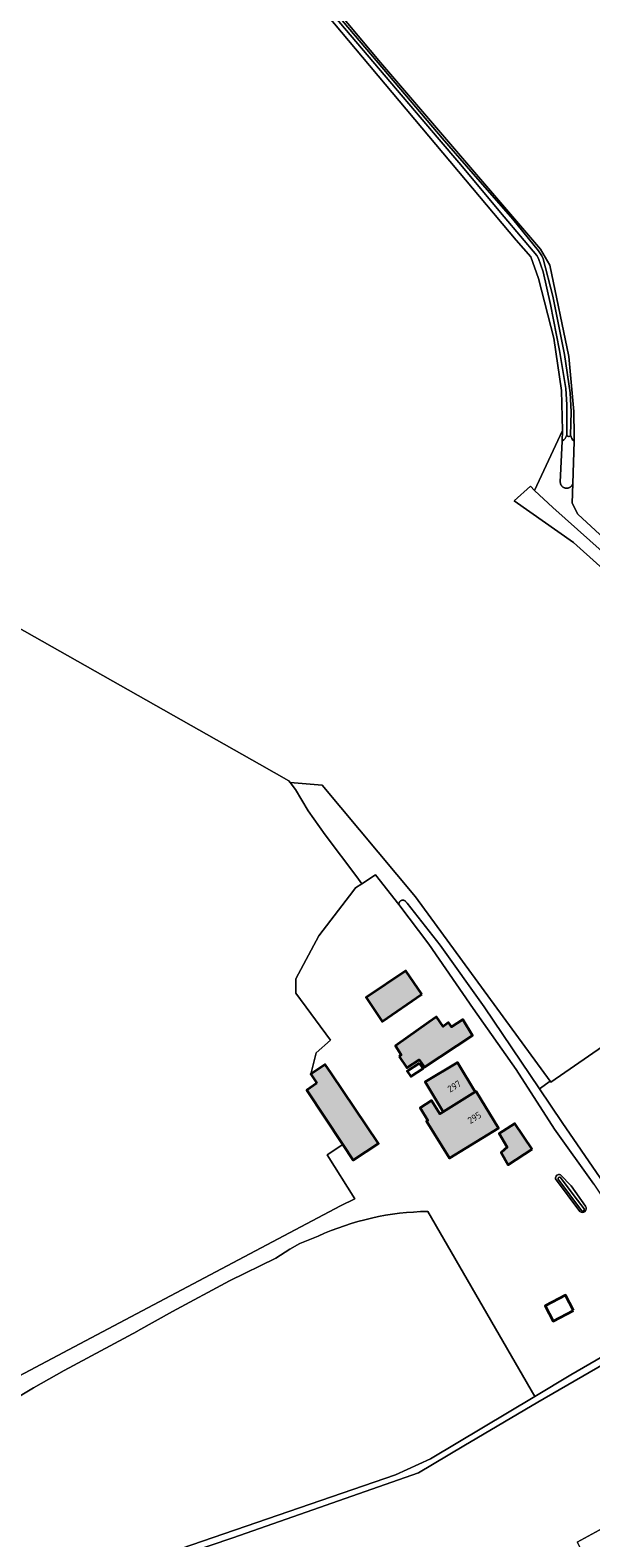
# Model space of a CAD drawing. Header units: metres. Extents: x 200031 to 204075, y 460125 to 464703.
# Tile 43 of 178: x 201816 to 201965, y 462490 to 462891. Entities that reach past the tile are written whole.
import ezdxf
from ezdxf.enums import TextEntityAlignment as Align

# ---------------------------------------------------------------- set-up
doc = ezdxf.new("R2010")
doc.units = ezdxf.units.M
doc.header["$LTSCALE"] = 2
for name, color, linetype, lineweight in [('B-WE-GR-BOUWLAND-GV', 253, 'Continuous', 13), ('B-WE-GR-GRAS-GV', 253, 'Continuous', 13), ('B-WE-OG-BEBOUWING-GV', 253, 'Continuous', 35), ('B-WE-OG-BEBOUWING-T18', 253, 'Continuous', 18), ('B-WE-OG-BEBOUWING_SCHUUR-GV', 253, 'Continuous', 35), ('B-WE-OG-TERREIN_ERF-GV', 253, 'Continuous', 18), ('B-WE-OG-TERREIN_ONBEGROEID-GV', 253, 'Continuous', 18), ('B-WE-OG-WATER_GREPPEL-GV', 253, 'Continuous', 18), ('B-WE-OG-WATER_SLOOT-GV', 253, 'Continuous', 18), ('B-WE-VH-VERHARDING_BETON-A', 254, 'Continuous', 25)]:
    doc.layers.add(name, color=color, linetype=linetype, lineweight=lineweight)
doc.styles.add('NLCS-ISO-M1000-T18', font='NLCS-ISO.ttf', dxfattribs={"height": 1.8})

msp = doc.modelspace()

# ---------------------------------------------------------------- hatches: boundary and pattern name
at = {"layer": 'B-WE-VH-VERHARDING_BETON-A'}
h = msp.add_hatch(color=256, dxfattribs=at)
h.dxf.hatch_style = 1
h.paths.add_polyline_path([(201919.822, 462634.559), (201915.57, 462640.768), (201905.039, 462633.68), (201909.257, 462627.299)])
h = msp.add_hatch(color=256, dxfattribs=at)
h.dxf.hatch_style = 1
h.paths.add_polyline_path([(201913.737, 462618.038), (201915.772, 462614.999), (201919.06, 462617.148), (201920.464, 462615.2), (201933.214, 462623.593), (201930.646, 462627.882), (201927.673, 462625.948), (201927.662, 462625.94), (201927.157, 462626.663), (201926.892, 462627.042), (201925.415, 462625.959), (201923.69, 462628.563), (201921.672, 462627.104), (201912.823, 462620.882), (201914.276, 462618.445)])
h = msp.add_hatch(color=256, dxfattribs=at)
h.dxf.hatch_style = 1
h.paths.add_polyline_path([(201891.882, 462610.924), (201889.241, 462609.069), (201898.79, 462594.633), (201901.517, 462590.51), (201908.275, 462594.937), (201895.69, 462613.598), (201894.163, 462615.905), (201890.286, 462613.298)])
h = msp.add_hatch(color=256, dxfattribs=at)
h.dxf.hatch_style = 1
h.paths.add_polyline_path([(201925.469, 462603.367), (201933.986, 462608.608), (201929.223, 462616.451), (201920.676, 462611.261)])
h = msp.add_hatch(color=256, dxfattribs=at)
h.dxf.hatch_style = 1
h.paths.add_polyline_path([(201933.986, 462608.608), (201925.469, 462603.367), (201924.553, 462602.803), (201922.398, 462606.305), (201919.331, 462604.418), (201921.4, 462601.056), (201921.07, 462600.853), (201927.139, 462590.991), (201940.168, 462599.009), (201934.185, 462608.731)])
h = msp.add_hatch(color=256, dxfattribs=at)
h.dxf.hatch_style = 1
h.paths.add_polyline_path([(201949.133, 462593.435), (201944.5, 462600.227), (201940.315, 462597.564), (201942.426, 462593.961), (201940.883, 462592.545), (201942.752, 462589.285)])

# ---------------------------------------------------------------- linework, layer by layer
at = {"layer": 'B-WE-GR-BOUWLAND-GV', "flags": 128}
for points in [[(202026.328, 462694.404), (202026.382, 462694.863), (201993.245, 462724.682), (201960.036, 462754.565), (201944.354, 462765.646), (201948.627, 462769.492), (201949.736, 462768.382), (201957.191, 462784.267), (201956.898, 462794.936), (201954.804, 462808.818), (201950.818, 462824.628), (201948.728, 462830.458), (201944.865, 462834.815), (201834.504, 462966.398), (201833.333, 462967.833)], [(201781.988, 462750.78), (201784.602, 462749.437), (201786.676, 462746.556), (201876.667, 462695.636), (201884.492, 462691.208), (201884.793, 462690.815), (201893.314, 462690.065), (201918.122, 462660.463), (201953.86, 462611.506), (201954.086, 462611.197), (201970.374, 462622.455), (201973.246, 462618.146), (201976.462, 462620.634), (201994.102, 462599.544), (202002.144, 462591.366), (202043.649, 462642.595), (202039.546, 462646.651)], [(201801.039, 462526.943), (201827.489, 462540.928), (201898.225, 462578.394), (201901.967, 462580.264), (201894.681, 462591.956), (201898.79, 462594.633), (201889.241, 462609.069), (201891.882, 462610.924), (201890.286, 462613.298), (201891.731, 462618.972), (201895.539, 462622.397), (201886.315, 462634.829), (201886.315, 462638.677), (201892.444, 462650.062), (201901.694, 462662.168), (201902.208, 462662.841), (201903.846, 462663.901), (201902.499, 462665.744), (201894.142, 462676.916), (201889.616, 462683.312), (201886.213, 462688.961), (201884.793, 462690.815), (201884.492, 462691.208), (201876.667, 462695.636), (201786.676, 462746.556)], [(201961.085, 462489.077), (201982.459, 462500.768), (202000.053, 462510.392), (202004.264, 462512.695), (202000, 462518.972), (201982.521, 462544.702), (201976.155, 462541.011)], [(201976.155, 462541.011), (201950.628, 462526.212), (201930.969, 462514.631), (201918.911, 462507.458), (201869.627, 462490.153), (201816.77, 462472.285), (201816.547, 462472.09)]]:
    msp.add_lwpolyline(points, dxfattribs=at)
at = {"layer": 'B-WE-GR-GRAS-GV', "flags": 128}
for points in [[(201868.182, 462930.62), (201908.796, 462882.069), (201951.261, 462832.459), (201953.775, 462828.226), (201958.852, 462803.988), (201960.128, 462789.296), (201960.257, 462782.85), (201960.213, 462781.377), (201959.884, 462770.252), (201959.728, 462764.99), (201961.183, 462762.08), (201987.906, 462737.474), (201990.287, 462738.003), (202017.804, 462801.106), (202016.613, 462802.826), (201997.563, 462814.865), (201996.769, 462816.849), (202034.254, 462903.05)], [(201987.906, 462737.474), (201961.183, 462762.08), (201959.728, 462764.99), (201959.884, 462770.252), (201959.881, 462770.239), (201959.859, 462770.16), (201959.833, 462770.082), (201959.803, 462770.005), (201959.77, 462769.93), (201959.733, 462769.856), (201959.692, 462769.785), (201959.648, 462769.715), (201959.601, 462769.648), (201959.551, 462769.583), (201959.497, 462769.52), (201959.441, 462769.461), (201959.381, 462769.404), (201959.319, 462769.35), (201959.255, 462769.299), (201959.188, 462769.251), (201959.118, 462769.207), (201959.047, 462769.166), (201958.974, 462769.128), (201958.899, 462769.094), (201958.822, 462769.064), (201958.744, 462769.038), (201958.665, 462769.015), (201958.585, 462768.996), (201958.504, 462768.981), (201958.423, 462768.97), (201958.341, 462768.964), (201958.258, 462768.961), (201958.176, 462768.962), (201958.094, 462768.967), (201958.012, 462768.976), (201957.931, 462768.989), (201957.851, 462769.006), (201957.771, 462769.027), (201957.693, 462769.051), (201957.615, 462769.08), (201957.54, 462769.112), (201957.466, 462769.148), (201957.393, 462769.187), (201957.323, 462769.23), (201957.255, 462769.276), (201957.189, 462769.326), (201957.126, 462769.378), (201957.065, 462769.434), (201957.008, 462769.492), (201956.953, 462769.554), (201956.901, 462769.618), (201956.852, 462769.684), (201956.807, 462769.752), (201956.764, 462769.823), (201956.726, 462769.896), (201956.691, 462769.97), (201956.659, 462770.046), (201956.632, 462770.124), (201956.608, 462770.203), (201956.588, 462770.282), (201956.572, 462770.363), (201956.56, 462770.444), (201956.552, 462770.526), (201957.061, 462781.475), (201957.191, 462784.267), (201949.736, 462768.382), (201954.603, 462763.847), (201991.378, 462731.001)], [(201824.829, 462534.625), (201816.628, 462529.987), (201807.432, 462524.555), (201803.93, 462522.822), (201804.723, 462506.756), (201807.493, 462498.2), (201815.438, 462473.658), (201816.132, 462473.887), (201827.528, 462477.647), (201912.815, 462506.896), (201922.076, 462511.129), (201949.757, 462527.719), (201921.353, 462576.87)], [(201892.232, 462570.3), (201887.43, 462568.347), (201884.753, 462566.859), (201881.048, 462564.507), (201868.725, 462558.41), (201853.555, 462550.308), (201844.419, 462545.189), (201844.289, 462545.116), (201824.829, 462534.625)]]:
    msp.add_lwpolyline(points, dxfattribs=at)
msp.add_lwpolyline([(201913.706, 462658.424), (201913.704, 462658.46), (201913.702, 462658.524), (201913.705, 462658.588), (201913.712, 462658.652), (201913.722, 462658.715), (201913.737, 462658.778), (201913.755, 462658.84), (201913.777, 462658.9), (201913.803, 462658.959), (201913.833, 462659.016), (201913.866, 462659.071), (201913.902, 462659.124), (201913.942, 462659.174), (201913.984, 462659.222), (201914.03, 462659.268), (201914.078, 462659.31), (201914.129, 462659.349), (201914.182, 462659.385), (201914.238, 462659.418), (201914.295, 462659.447), (201914.354, 462659.472), (201914.414, 462659.494), (201914.476, 462659.512), (201914.539, 462659.526), (201914.602, 462659.537), (201914.666, 462659.543), (201914.73, 462659.545), (201914.795, 462659.543), (201914.859, 462659.538), (201914.922, 462659.528), (201914.985, 462659.514), (201915.047, 462659.497), (201915.107, 462659.475), (201915.166, 462659.45), (201915.224, 462659.422), (201915.279, 462659.389), (201915.333, 462659.354), (201915.384, 462659.315), (201915.433, 462659.273), (201915.479, 462659.228), (201915.882, 462658.788), (201924.623, 462647.61), (201936.341, 462631.181), (201951.009, 462609.472), (201953.86, 462611.506), (201918.122, 462660.463), (201893.314, 462690.065), (201884.793, 462690.815), (201886.213, 462688.961), (201889.616, 462683.312), (201894.142, 462676.916), (201902.499, 462665.744), (201903.846, 462663.901), (201907.51, 462666.271)], close=True, dxfattribs=at)
at = {"layer": 'B-WE-GR-GRAS-GV'}
msp.add_lwpolyline([(201921.353, 462576.87, 0.1050476), (201892.232, 462570.3)], format="xyb", dxfattribs=at)
at = {"layer": 'B-WE-OG-BEBOUWING-GV', "flags": 128}
for points in [[(201919.822, 462634.559), (201915.57, 462640.768), (201905.039, 462633.68), (201909.257, 462627.299)], [(201913.737, 462618.038), (201915.772, 462614.999), (201919.06, 462617.148), (201920.464, 462615.2), (201933.214, 462623.593), (201930.646, 462627.882), (201927.673, 462625.948), (201927.662, 462625.94), (201927.157, 462626.663), (201926.892, 462627.042), (201925.415, 462625.959), (201923.69, 462628.563), (201921.672, 462627.104), (201912.823, 462620.882), (201914.276, 462618.445)], [(201891.882, 462610.924), (201889.241, 462609.069), (201898.79, 462594.633), (201901.517, 462590.51), (201908.275, 462594.937), (201895.69, 462613.598), (201894.163, 462615.905), (201890.286, 462613.298)], [(201925.469, 462603.367), (201933.986, 462608.608), (201929.223, 462616.451), (201920.676, 462611.261)], [(201933.986, 462608.608), (201925.469, 462603.367), (201924.553, 462602.803), (201922.398, 462606.305), (201919.331, 462604.418), (201921.4, 462601.056), (201921.07, 462600.853), (201927.139, 462590.991), (201940.168, 462599.009), (201934.185, 462608.731)], [(201949.133, 462593.435), (201944.5, 462600.227), (201940.315, 462597.564), (201942.426, 462593.961), (201940.883, 462592.545), (201942.752, 462589.285)]]:
    msp.add_lwpolyline(points, close=True, dxfattribs=at)
at = {"layer": 'B-WE-OG-BEBOUWING_SCHUUR-GV', "flags": 128}
for points in [[(201919.204, 462616.281), (201915.914, 462614.153), (201916.851, 462612.703), (201920.141, 462614.831)], [(201960.056, 462550.54), (201957.963, 462554.625), (201952.552, 462551.851), (201954.645, 462547.767)]]:
    msp.add_lwpolyline(points, close=True, dxfattribs=at)
at = {"layer": 'B-WE-OG-TERREIN_ERF-GV', "flags": 128}
for points in [[(201965.501, 462584.162), (201954.991, 462598.708), (201944.853, 462614.564), (201933.457, 462630.773), (201921.643, 462647.842), (201913.706, 462658.424), (201907.51, 462666.271), (201903.846, 462663.901), (201902.208, 462662.841), (201901.694, 462662.168), (201892.444, 462650.062), (201886.315, 462638.677), (201886.315, 462634.829), (201895.539, 462622.397), (201891.731, 462618.972), (201890.286, 462613.298), (201894.163, 462615.905), (201895.69, 462613.598), (201908.275, 462594.937), (201901.517, 462590.51), (201898.79, 462594.633), (201894.681, 462591.956), (201901.967, 462580.264), (201898.225, 462578.394), (201827.489, 462540.928), (201801.039, 462526.943)], [(202039.546, 462646.651), (202043.649, 462642.595), (202047.42, 462647.25), (202063.06, 462634.58), (202015.14, 462575.42), (201999.49, 462588.09), (202002.144, 462591.366), (201994.102, 462599.544), (201976.462, 462620.634), (201973.246, 462618.146), (201970.374, 462622.455), (201954.086, 462611.197), (201953.86, 462611.506), (201951.009, 462609.472), (201957.085, 462600.479), (201976.273, 462572.489), (201995.483, 462543.791), (201994.744, 462542.921), (202000.491, 462533.938), (202004.616, 462527.491), (202013.311, 462515.114), (202017.6, 462509.649), (202018.151, 462508.947), (202036.981, 462480.795)], [(201961.78, 462576.838), (201955.331, 462585.512)], [(201956.646, 462586.621), (201959.424, 462583.676), (201963.268, 462578.241)], [(201921.353, 462576.87), (201949.757, 462527.719), (201959.337, 462533.461), (201975.1, 462542.599), (201981.394, 462546.248), (201976.552, 462554.059)], [(201807.432, 462524.555), (201816.628, 462529.987), (201824.829, 462534.625), (201844.289, 462545.116), (201844.419, 462545.189), (201853.555, 462550.308), (201868.725, 462558.41), (201881.048, 462564.507), (201884.753, 462566.859), (201887.43, 462568.347), (201892.232, 462570.3)], [(202008.458, 462506.522), (202004.279, 462512.673), (202004.264, 462512.695), (202000.053, 462510.392), (202005.863, 462499.841), (201988.269, 462490.217), (201982.459, 462500.768), (201961.085, 462489.077), (201980.822, 462452.037), (201999.36, 462459.246), (202000, 462459.527), (202003.74, 462461.168), (202004.645, 462461.564), (202013.192, 462465.313), (202013.935, 462465.612), (202017.053, 462466.868), (202018.289, 462467.365), (202030.891, 462474.192), (202031.474, 462474.507)]]:
    msp.add_lwpolyline(points, dxfattribs=at)
for points in [[(201915.57, 462640.768), (201919.822, 462634.559), (201909.257, 462627.299), (201905.039, 462633.68)], [(201914.276, 462618.445), (201912.823, 462620.882), (201921.672, 462627.104), (201923.69, 462628.563), (201925.415, 462625.959), (201926.892, 462627.042), (201927.157, 462626.663), (201927.662, 462625.94), (201927.673, 462625.948), (201930.646, 462627.882), (201933.214, 462623.593), (201920.464, 462615.2), (201919.06, 462617.148), (201915.772, 462614.999), (201913.737, 462618.038)], [(201934.185, 462608.731), (201940.168, 462599.009), (201927.139, 462590.991), (201921.07, 462600.853), (201921.4, 462601.056), (201919.331, 462604.418), (201922.398, 462606.305), (201924.553, 462602.803), (201925.469, 462603.367), (201920.676, 462611.261), (201929.223, 462616.451), (201933.986, 462608.608)], [(201942.426, 462593.961), (201940.315, 462597.564), (201944.5, 462600.227), (201949.133, 462593.435), (201942.752, 462589.285), (201940.883, 462592.545)]]:
    msp.add_lwpolyline(points, close=True, dxfattribs=at)
at = {"layer": 'B-WE-OG-TERREIN_ERF-GV'}
for points in [[(201955.331, 462585.512, -0.6321468), (201956.646, 462586.621)], [(201963.268, 462578.241, -0.8906487), (201961.78, 462576.838)], [(201892.232, 462570.3, -0.1050476), (201921.353, 462576.87)]]:
    msp.add_lwpolyline(points, format="xyb", dxfattribs=at)
at = {"layer": 'B-WE-OG-TERREIN_ONBEGROEID-GV', "flags": 128}
msp.add_lwpolyline([(201993.245, 462724.682), (201995.767, 462727.103), (201991.378, 462731.001), (201954.603, 462763.847), (201949.736, 462768.382), (201948.627, 462769.492), (201944.354, 462765.646), (201960.036, 462754.565)], close=True, dxfattribs=at)
at = {"layer": 'B-WE-OG-WATER_GREPPEL-GV', "flags": 128}
for points in [[(201833.83, 462968.318), (201835.522, 462966.264), (201857.748, 462940.05), (201883.231, 462910.111), (201906.816, 462882.318), (201924.43, 462861.547), (201929.621, 462855.442), (201941.697, 462841.037), (201950.366, 462830.811), (201950.753, 462829.963), (201952.011, 462826.467), (201953.944, 462817.728), (201956.372, 462805.539), (201958.025, 462795.447), (201958.327, 462791.099), (201958.306, 462783.152)], [(201959.286, 462783.075), (201959.443, 462789.216), (201959.164, 462794.303), (201957.679, 462804.44), (201954.573, 462819.965), (201951.975, 462829.906), (201951.642, 462830.708), (201950.779, 462832.003), (201943.923, 462840.465), (201931.69, 462854.514), (201925.157, 462861.919), (201909.664, 462880.203), (201886.612, 462907.433), (201866.311, 462931.523), (201848.74, 462952.168), (201834.306, 462968.953)], [(201957.061, 462781.475), (201956.552, 462770.526), (201956.56, 462770.444), (201956.572, 462770.363), (201956.588, 462770.282), (201956.608, 462770.203), (201956.632, 462770.124), (201956.659, 462770.046), (201956.691, 462769.97), (201956.726, 462769.896), (201956.764, 462769.823), (201956.807, 462769.752), (201956.852, 462769.684), (201956.901, 462769.618), (201956.953, 462769.554), (201957.008, 462769.492), (201957.065, 462769.434), (201957.126, 462769.378), (201957.189, 462769.326), (201957.255, 462769.276), (201957.323, 462769.23), (201957.393, 462769.187), (201957.466, 462769.148), (201957.54, 462769.112), (201957.615, 462769.08), (201957.693, 462769.051), (201957.771, 462769.027), (201957.851, 462769.006), (201957.931, 462768.989), (201958.012, 462768.976), (201958.094, 462768.967), (201958.176, 462768.962), (201958.258, 462768.961), (201958.341, 462768.964), (201958.423, 462768.97), (201958.504, 462768.981), (201958.585, 462768.996), (201958.665, 462769.015), (201958.744, 462769.038), (201958.822, 462769.064), (201958.899, 462769.094), (201958.974, 462769.128), (201959.047, 462769.166), (201959.118, 462769.207), (201959.188, 462769.251), (201959.255, 462769.299), (201959.319, 462769.35), (201959.381, 462769.404), (201959.441, 462769.461), (201959.497, 462769.52), (201959.551, 462769.583), (201959.601, 462769.648), (201959.648, 462769.715), (201959.692, 462769.785), (201959.733, 462769.856), (201959.77, 462769.93), (201959.803, 462770.005), (201959.833, 462770.082), (201959.859, 462770.16), (201959.881, 462770.239), (201959.884, 462770.252), (201960.213, 462781.377)], [(201956.037, 462585.475), (201962.203, 462577.084)], [(201962.858, 462577.531), (201961.14, 462579.868), (201956.548, 462585.969)]]:
    msp.add_lwpolyline(points, dxfattribs=at)
at = {"layer": 'B-WE-OG-WATER_GREPPEL-GV'}
for points in [[(201958.306, 462783.152, -0.176084), (201957.061, 462781.475)], [(201958.306, 462783.152, 0.9314959), (201959.286, 462783.075)], [(201959.286, 462783.075, -0.9314959), (201958.306, 462783.152)], [(201960.213, 462781.377, -0.1273543), (201959.286, 462783.075)], [(201956.548, 462585.969, 0.673785), (201956.037, 462585.475)], [(201962.203, 462577.084, 0.9775672), (201962.858, 462577.531)]]:
    msp.add_lwpolyline(points, format="xyb", dxfattribs=at)
at = {"layer": 'B-WE-OG-WATER_SLOOT-GV', "flags": 128}
for points in [[(201960.213, 462781.377), (201960.257, 462782.85), (201960.128, 462789.296), (201958.852, 462803.988), (201953.775, 462828.226), (201951.261, 462832.459), (201908.796, 462882.069), (201868.182, 462930.62), (201836.665, 462968.066), (201835.082, 462969.983)], [(201833.333, 462967.833), (201834.504, 462966.398), (201944.865, 462834.815), (201948.728, 462830.458), (201950.818, 462824.628), (201954.804, 462808.818), (201956.898, 462794.936), (201957.191, 462784.267), (201957.061, 462781.475)], [(201958.306, 462783.152), (201958.327, 462791.099), (201958.025, 462795.447), (201956.372, 462805.539), (201953.944, 462817.728), (201952.011, 462826.467), (201950.753, 462829.963), (201950.366, 462830.811), (201941.697, 462841.037), (201929.621, 462855.442), (201924.43, 462861.547), (201906.816, 462882.318), (201883.231, 462910.111), (201857.748, 462940.05), (201835.522, 462966.264), (201833.83, 462968.318)], [(201834.306, 462968.953), (201848.74, 462952.168), (201866.311, 462931.523), (201886.612, 462907.433), (201909.664, 462880.203), (201925.157, 462861.919), (201931.69, 462854.514), (201943.923, 462840.465), (201950.779, 462832.003), (201951.642, 462830.708), (201951.975, 462829.906), (201954.573, 462819.965), (201957.679, 462804.44), (201959.164, 462794.303), (201959.443, 462789.216), (201959.286, 462783.075)], [(201976.273, 462572.489), (201957.085, 462600.479), (201951.009, 462609.472), (201936.341, 462631.181), (201924.623, 462647.61), (201915.882, 462658.788), (201915.479, 462659.228), (201915.433, 462659.273), (201915.384, 462659.315), (201915.333, 462659.354), (201915.279, 462659.389), (201915.224, 462659.422), (201915.166, 462659.45), (201915.107, 462659.475), (201915.047, 462659.497), (201914.985, 462659.514), (201914.922, 462659.528), (201914.859, 462659.538), (201914.795, 462659.543), (201914.73, 462659.545), (201914.666, 462659.543), (201914.602, 462659.537), (201914.539, 462659.526), (201914.476, 462659.512), (201914.414, 462659.494), (201914.354, 462659.472), (201914.295, 462659.447), (201914.238, 462659.418), (201914.182, 462659.385), (201914.129, 462659.349), (201914.078, 462659.31), (201914.03, 462659.268), (201913.984, 462659.222), (201913.942, 462659.174), (201913.902, 462659.124), (201913.866, 462659.071), (201913.833, 462659.016), (201913.803, 462658.959), (201913.777, 462658.9), (201913.755, 462658.84), (201913.737, 462658.778), (201913.722, 462658.715), (201913.712, 462658.652), (201913.705, 462658.588), (201913.702, 462658.524), (201913.704, 462658.46), (201913.706, 462658.424)], [(201913.706, 462658.424), (201921.643, 462647.842), (201933.457, 462630.773), (201944.853, 462614.564), (201954.991, 462598.708), (201965.501, 462584.162), (201973.481, 462571.962), (201987.94, 462550.621), (201999.158, 462533.085), (202003.301, 462526.609), (202012.016, 462514.204), (202015.329, 462508.366), (202030.447, 462487.794), (202035.588, 462479.781)], [(201955.331, 462585.512), (201961.78, 462576.838)], [(201962.203, 462577.084), (201956.037, 462585.475)], [(201956.548, 462585.969), (201961.14, 462579.868), (201962.858, 462577.531)], [(201963.268, 462578.241), (201959.424, 462583.676), (201956.646, 462586.621)], [(201975.1, 462542.599), (201959.337, 462533.461), (201949.757, 462527.719), (201922.076, 462511.129), (201912.815, 462506.896), (201827.528, 462477.647), (201816.132, 462473.887), (201816.77, 462472.285), (201869.627, 462490.153), (201918.911, 462507.458), (201930.969, 462514.631), (201950.628, 462526.212)], [(201950.628, 462526.212), (201976.155, 462541.011)]]:
    msp.add_lwpolyline(points, dxfattribs=at)
at = {"layer": 'B-WE-OG-WATER_SLOOT-GV'}
for points in [[(201957.061, 462781.475, 0.176084), (201958.306, 462783.152)], [(201959.286, 462783.075, 0.1273543), (201960.213, 462781.377)], [(201956.646, 462586.621, 0.6321468), (201955.331, 462585.512)], [(201956.037, 462585.475, -0.673785), (201956.548, 462585.969)], [(201961.78, 462576.838, 0.8906487), (201963.268, 462578.241)], [(201962.858, 462577.531, -0.9775672), (201962.203, 462577.084)]]:
    msp.add_lwpolyline(points, format="xyb", dxfattribs=at)

# ---------------------------------------------------------------- texts
at = {"layer": 'B-WE-OG-BEBOUWING-T18', "style": 'NLCS-ISO-M1000-T18'}
for s, rotation, p in [('297', 31.3, (201928.392, 462610.113)), ('295', 31.6, (201933.768, 462601.776))]:
    msp.add_text(s, height=1.8, rotation=rotation, dxfattribs=at).set_placement(p, align=Align.MIDDLE)

doc.saveas('drawing.dxf')
